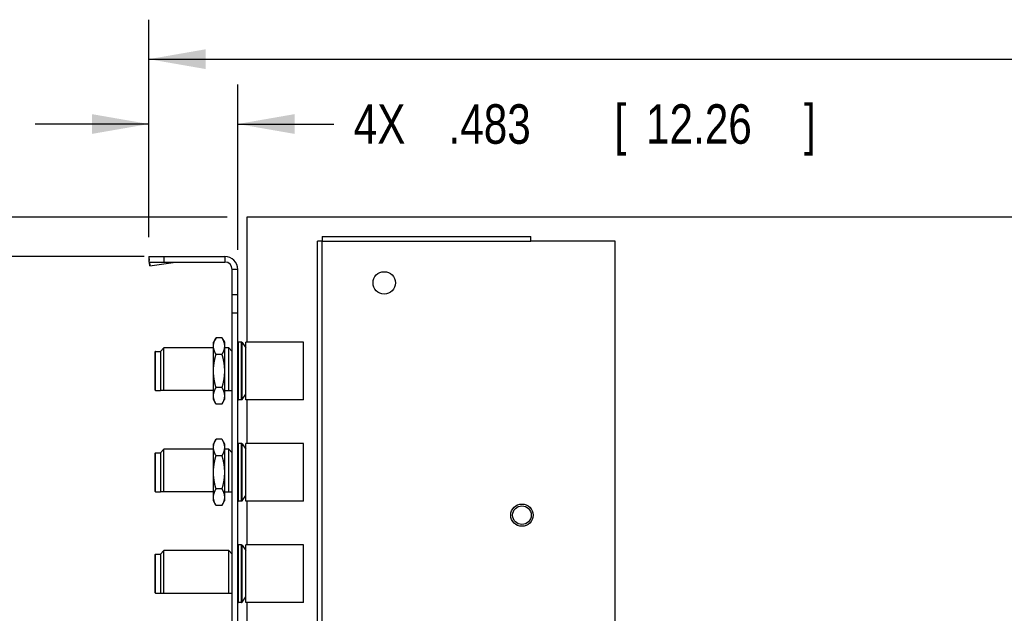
# Model space of a CAD drawing. Header units: inches. Extents: x 0.2 to 16.8, y 0.1 to 10.8.
# Tile 5 of 16: x 5.4 to 8.5, y 5.7 to 7.6. Entities that reach past the tile are written whole.
import ezdxf

# ---------------------------------------------------------------- set-up
doc = ezdxf.new("R2010")
doc.units = ezdxf.units.IN
doc.header["$LTSCALE"] = 0.935
doc.header["$MEASUREMENT"] = 0
doc.layers.get('0').update_dxf_attribs({"linetype": 'CONTINUOUS'})
doc.layers.add('DIMENSIONS', color=7, linetype='CONTINUOUS')
doc.styles.get("Standard").update_dxf_attribs({"font": 'txt', "width": 0.8})
doc.dimstyles.new('DIMSTYLE_1', dxfattribs={"dimtxt": 0.125, "dimasz": 0.18, "dimexe": 0.18, "dimexo": 0.0625, "dimgap": 0.09, "dimtad": 0, "dimtih": 1, "dimtoh": 1, "dimdec": 3, "dimlfac": 1.714286, "dimzin": 4, "dimdsep": 46, "dimtxsty": 'STANDARD', "dimblk": '_FILLED', "dimblk1": '_FILLED', "dimblk2": '_FILLED', "dimcen": 0.09, "dimadec": 0, "dimazin": 0, "dimtp": 0.01, "dimtm": 0.01, "dimtfac": 1, "dimtdec": 3, "dimtofl": 0, "dimtmove": 0, "dimatfit": 3, "dimldrblk": '_FILLED', "dimfxl": 1, "dimtolj": 1, "dimtzin": 4, "dimarcsym": 0})

# ---------------------------------------------------------------- blocks, each defined once
blk = doc.blocks.new('_FILLED')
at = {"color": 0, "linetype": 'BYBLOCK'}
blk.add_solid([(0, 0), (-1, 0.174), (-1, -0.174)], dxfattribs=at)
blk = doc.blocks.new('*D3')
at = {"layer": 'DIMENSIONS', "color": 2, "linetype": 'CONTINUOUS'}
for p, q in [((5.7859, 6.9001), (5.7859, 7.5887)), ((13.8811, 6.9655), (13.8811, 7.5887)), ((5.7859, 7.4637), (8.9069, 7.4637)), ((13.8811, 7.4637), (10.5569, 7.4637))]:
    blk.add_line(p, q, dxfattribs=at)
at = {"layer": 'DIMENSIONS', "color": 2, "linetype": 'CONTINUOUS', "xscale": 0.18, "yscale": 0.18, "zscale": 0.18, "rotation": 180}
blk.add_blockref('_FILLED', (5.7859, 7.4637), dxfattribs=at)
at = {"layer": 'DIMENSIONS', "color": 2, "linetype": 'CONTINUOUS', "xscale": 0.18, "yscale": 0.18, "zscale": 0.18}
blk.add_blockref('_FILLED', (13.8811, 7.4637), dxfattribs=at)
at = {"layer": 'DIMENSIONS', "color": 2, "linetype": 'CONTINUOUS', "width": 0.8}
for s, p in [('13.878', (8.9694, 7.4012)), ('[', (9.6944, 7.4012)), ('352.49', (9.7944, 7.4012)), (']', (10.3944, 7.4012))]:
    blk.add_text(s, height=0.125, dxfattribs=at).set_placement(p)
blk = doc.blocks.new('*D16')
at = {"layer": 'DIMENSIONS', "color": 2, "linetype": 'CONTINUOUS'}
for p, q in [((5.2859, 7.4637), (5.1455, 7.4637)), ((5.2859, 6.9637), (5.2859, 7.4637)), ((6.0341, 6.9637), (5.1609, 6.9637)), ((6.0341, 4.5172), (5.1609, 4.5172)), ((5.2859, 4.5172), (5.2859, 4.1572))]:
    blk.add_line(p, q, dxfattribs=at)
at = {"layer": 'DIMENSIONS', "color": 2, "linetype": 'CONTINUOUS', "xscale": 0.18, "yscale": 0.18, "zscale": 0.18}
for p, rotation in [((5.2859, 6.9637), 270), ((5.2859, 4.5172), 90)]:
    blk.add_blockref('_FILLED', p, dxfattribs=dict(at, rotation=rotation))
at = {"layer": 'DIMENSIONS', "color": 2, "linetype": 'CONTINUOUS', "width": 0.8}
for s, p in [('4.194', (3.658, 7.4012)), ('[', (4.283, 7.4012)), ('106.53', (4.383, 7.4012)), (']', (4.983, 7.4012))]:
    blk.add_text(s, height=0.125, dxfattribs=at).set_placement(p)
blk = doc.blocks.new('*D17')
at = {"layer": 'DIMENSIONS', "color": 2, "linetype": 'CONTINUOUS'}
for p, q in [((4.9715, 7.2149), (4.8461, 7.2149)), ((4.9715, 6.8389), (4.9715, 7.2149)), ((5.7716, 6.8389), (4.8465, 6.8389)), ((5.9774, 4.0666), (4.8465, 4.0666)), ((4.9715, 4.0666), (4.9715, 3.7066))]:
    blk.add_line(p, q, dxfattribs=at)
at = {"layer": 'DIMENSIONS', "color": 2, "linetype": 'CONTINUOUS', "xscale": 0.18, "yscale": 0.18, "zscale": 0.18}
for p, rotation in [((4.9715, 6.8389), 270), ((4.9715, 4.0666), 90)]:
    blk.add_blockref('_FILLED', p, dxfattribs=dict(at, rotation=rotation))
at = {"layer": 'DIMENSIONS', "color": 2, "linetype": 'CONTINUOUS', "width": 0.8}
for s, p in [('4.752', (3.3586, 7.1524)), ('[', (3.9836, 7.1524)), ('120.71', (4.0836, 7.1524)), (']', (4.6836, 7.1524))]:
    blk.add_text(s, height=0.125, dxfattribs=at).set_placement(p)
blk = doc.blocks.new('*D18')
at = {"layer": 'DIMENSIONS', "color": 2, "linetype": 'CONTINUOUS'}
for p, q in [((5.7859, 6.9001), (5.7859, 7.3834)), ((6.0674, 6.8605), (6.0674, 7.3834)), ((5.7859, 7.2584), (5.4259, 7.2584)), ((6.0674, 7.2584), (6.3718, 7.2584))]:
    blk.add_line(p, q, dxfattribs=at)
at = {"layer": 'DIMENSIONS', "color": 2, "linetype": 'CONTINUOUS', "xscale": 0.18, "yscale": 0.18, "zscale": 0.18}
blk.add_blockref('_FILLED', (5.7859, 7.2584), dxfattribs=at)
at = {"layer": 'DIMENSIONS', "color": 2, "linetype": 'CONTINUOUS', "xscale": 0.18, "yscale": 0.18, "zscale": 0.18, "rotation": 180}
blk.add_blockref('_FILLED', (6.0674, 7.2584), dxfattribs=at)
at = {"layer": 'DIMENSIONS', "color": 2, "linetype": 'CONTINUOUS', "width": 0.8}
for s, p in [('.483', (6.7343, 7.1959)), ('[', (7.2593, 7.1959)), ('12.26', (7.3593, 7.1959)), (']', (7.8593, 7.1959)), ('4X ', (6.4343, 7.1959))]:
    blk.add_text(s, height=0.125, dxfattribs=at).set_placement(p)

msp = doc.modelspace()

# ---------------------------------------------------------------- linework, layer by layer
at = {"color": 7, "linetype": 'CONTINUOUS'}
for p, q in [((6.09657, 6.96369), (6.09657, 6.56761)), ((11.87915, 6.96369), (6.09657, 6.96369)), ((6.32018, 5.34485), (6.32018, 6.88777)), ((6.33448, 6.88777), (6.32018, 6.88777)), ((6.33448, 6.90206), (6.33448, 6.88777)), ((6.33448, 6.90206), (6.9943, 6.90206)), ((6.9943, 6.88777), (6.9943, 6.90206)), ((7.26147, 6.88777), (6.9943, 6.88777)), ((7.26147, 5.1261), (7.26147, 6.88777)), ((5.78589, 6.83757), (5.7866, 6.82687)), ((5.78589, 6.83757), (5.7874, 6.82633)), ((5.78886, 6.80997), (5.7866, 6.82687)), ((5.7874, 6.82136), (5.7874, 6.83886)), ((5.7874, 6.83886), (6.02657, 6.83886)), ((5.7874, 6.82136), (6.02657, 6.82136)), ((5.78816, 6.82066), (5.78886, 6.80997)), ((5.78886, 6.80997), (5.8708, 6.82066)), ((6.0499, 4.18236), (6.0499, 6.79802)), ((6.0674, 4.18236), (6.0674, 6.79802)), ((6.0674, 6.71811), (6.0499, 6.71811)), ((6.0674, 6.65977), (6.0499, 6.65977)), ((5.9987, 6.58169), (5.9904, 6.56732)), ((6.0171, 6.58169), (5.9987, 6.58169)), ((6.0171, 6.58169), (6.0254, 6.56732)), ((5.8224, 6.53844), (5.83348, 6.54952)), ((5.83348, 6.41459), (5.83348, 6.54952)), ((5.9904, 6.54952), (5.83348, 6.54952)), ((5.9904, 6.3859), (5.9904, 6.56732)), ((6.0254, 6.56732), (6.0254, 6.3859)), ((6.03882, 6.54952), (6.0254, 6.54952)), ((6.03882, 6.41459), (6.03882, 6.54952)), ((6.03882, 6.54952), (6.0499, 6.53844)), ((6.07905, 6.56761), (6.06973, 6.56761)), ((6.08093, 6.56665), (6.09307, 6.55011)), ((6.09307, 6.38561), (6.09307, 6.56761)), ((6.27507, 6.56761), (6.09307, 6.56761)), ((6.27507, 6.38561), (6.27507, 6.56761)), ((5.8049, 6.53611), (5.8049, 6.41711)), ((5.80723, 6.53844), (5.8224, 6.53844)), ((5.8224, 6.53844), (5.8224, 6.41477)), ((6.0171, 6.52915), (5.9987, 6.52915)), ((6.0171, 6.42407), (5.9987, 6.42407)), ((5.80723, 6.41477), (5.8224, 6.41477)), ((5.8224, 6.41477), (5.82259, 6.41459)), ((5.9904, 6.41459), (5.82259, 6.41459)), ((6.0254, 6.41459), (6.04971, 6.41459)), ((6.04971, 6.41459), (6.0499, 6.41477)), ((6.08093, 6.38656), (6.09307, 6.40311)), ((5.9987, 6.37153), (5.9904, 6.3859)), ((6.0171, 6.37153), (5.9987, 6.37153)), ((6.0171, 6.37153), (6.0254, 6.3859)), ((6.07905, 6.38561), (6.06973, 6.38561)), ((6.27507, 6.38561), (6.09307, 6.38561)), ((6.09657, 6.38561), (6.09657, 6.24677)), ((5.9987, 6.26085), (5.9904, 6.24648)), ((5.9904, 6.06507), (5.9904, 6.24648)), ((6.0171, 6.26085), (5.9987, 6.26085)), ((6.0171, 6.26085), (6.0254, 6.24648)), ((6.0254, 6.24648), (6.0254, 6.06507)), ((6.07905, 6.24677), (6.06973, 6.24677)), ((6.08093, 6.24582), (6.09307, 6.22927)), ((6.09307, 6.06477), (6.09307, 6.24677)), ((6.27507, 6.24677), (6.09307, 6.24677)), ((6.27507, 6.06477), (6.27507, 6.24677)), ((5.8049, 6.21527), (5.8049, 6.09627)), ((5.80723, 6.21761), (5.8224, 6.21761)), ((5.8224, 6.21761), (5.83348, 6.22869)), ((5.8224, 6.21761), (5.8224, 6.09394)), ((5.83348, 6.09375), (5.83348, 6.22869)), ((5.9904, 6.22869), (5.83348, 6.22869)), ((6.0171, 6.20831), (5.9987, 6.20831)), ((6.03882, 6.22869), (6.0254, 6.22869)), ((6.03882, 6.09375), (6.03882, 6.22869)), ((6.03882, 6.22869), (6.0499, 6.21761)), ((5.80723, 6.09394), (5.8224, 6.09394)), ((5.8224, 6.09394), (5.82259, 6.09375)), ((5.9904, 6.09375), (5.82259, 6.09375)), ((6.0171, 6.10324), (5.9987, 6.10324)), ((6.0254, 6.09375), (6.04971, 6.09375)), ((6.04971, 6.09375), (6.0499, 6.09394)), ((6.08093, 6.06573), (6.09307, 6.08227)), ((5.9987, 6.0507), (5.9904, 6.06507)), ((6.0171, 6.0507), (5.9987, 6.0507)), ((6.0171, 6.0507), (6.0254, 6.06507)), ((6.07905, 6.06477), (6.06973, 6.06477)), ((6.27507, 6.06477), (6.09307, 6.06477)), ((6.09657, 6.06477), (6.09657, 5.92594)), ((6.07905, 5.92594), (6.06973, 5.92594)), ((6.08093, 5.92499), (6.09307, 5.90844)), ((6.09307, 5.74394), (6.09307, 5.92594)), ((6.27507, 5.92594), (6.09307, 5.92594)), ((6.27507, 5.74394), (6.27507, 5.92594)), ((5.8049, 5.89444), (5.8049, 5.77544)), ((5.80723, 5.89677), (5.8224, 5.89677)), ((5.8224, 5.89677), (5.83348, 5.90786)), ((5.8224, 5.89677), (5.8224, 5.77311)), ((5.83348, 5.77292), (5.83348, 5.90786)), ((6.03882, 5.90786), (5.83348, 5.90786)), ((6.03882, 5.77292), (6.03882, 5.90786)), ((6.03882, 5.90786), (6.0499, 5.89677)), ((5.80723, 5.77311), (5.8224, 5.77311)), ((5.8224, 5.77311), (5.82259, 5.77292)), ((5.82259, 5.77292), (6.04971, 5.77292)), ((6.04971, 5.77292), (6.0499, 5.77311)), ((6.07905, 5.74394), (6.06973, 5.74394)), ((6.08093, 5.74489), (6.09307, 5.76144)), ((6.27507, 5.74394), (6.09307, 5.74394)), ((6.09657, 5.74394), (6.09657, 5.60511))]:
    msp.add_line(p, q, dxfattribs=at)
at = {"color": 9, "linetype": 'CONTINUOUS'}
for p, q in [((6.33448, 5.34485), (6.33448, 6.88777)), ((6.33448, 6.88777), (6.9943, 6.88777)), ((5.83407, 6.82136), (5.83407, 6.83886)), ((6.02657, 6.83886), (6.02657, 6.82136)), ((5.78816, 6.82066), (5.8708, 6.82066)), ((6.0674, 6.79802), (6.0499, 6.79802)), ((6.06973, 6.38561), (6.06973, 6.56761)), ((6.07905, 6.38561), (6.07905, 6.56761)), ((6.08093, 6.38656), (6.08093, 6.56665)), ((5.80723, 6.41477), (5.80723, 6.53844)), ((6.06973, 6.06477), (6.06973, 6.24677)), ((6.07905, 6.06477), (6.07905, 6.24677)), ((6.08093, 6.06573), (6.08093, 6.24582)), ((5.80723, 6.09394), (5.80723, 6.21761)), ((6.06973, 5.74394), (6.06973, 5.92594)), ((6.07905, 5.74394), (6.07905, 5.92594)), ((6.08093, 5.74489), (6.08093, 5.92499)), ((5.80723, 5.77311), (5.80723, 5.89677))]:
    msp.add_line(p, q, dxfattribs=at)
at = {"color": 7, "linetype": 'CONTINUOUS'}
for centre, radius in [((6.53077, 6.75544), 0.03541), ((6.96652, 6.02012), 0.03529), ((6.96652, 6.02012), 0.02946)]:
    msp.add_circle(centre, radius, dxfattribs=at)
for centre, radius, start, end in [((6.02657, 6.79802), 0.04083, 0, 90), ((6.02657, 6.79802), 0.02333, 0, 90), ((6.06973, 6.56527), 0.00233, 90, 180), ((6.07905, 6.56527), 0.00233, 36.25384, 90), ((5.80723, 6.53611), 0.00233, 90, 180), ((5.80723, 6.41711), 0.00233, 180, 270), ((6.06973, 6.38794), 0.00233, 180, 270), ((6.07905, 6.38794), 0.00233, 270, 323.74616), ((6.06973, 6.24444), 0.00233, 90, 180), ((6.07905, 6.24444), 0.00233, 36.25384, 90), ((5.80723, 6.21527), 0.00233, 90, 180), ((5.80723, 6.09627), 0.00233, 180, 270), ((6.06973, 6.06711), 0.00233, 180, 270), ((6.07905, 6.06711), 0.00233, 270, 323.74616), ((6.06973, 5.92361), 0.00233, 90, 180), ((6.07905, 5.92361), 0.00233, 36.25384, 90), ((5.80723, 5.89444), 0.00233, 90, 180), ((5.80723, 5.77544), 0.00233, 180, 270), ((6.06973, 5.74627), 0.00233, 180, 270), ((6.07905, 5.74627), 0.00233, 270, 323.74616)]:
    msp.add_arc(centre, radius, start, end, dxfattribs=at)
for points, knots in [([(5.7874, 6.83886), (5.78733, 6.83886), (5.7872, 6.83884), (5.787, 6.83878), (5.78681, 6.83868), (5.78662, 6.83853), (5.78643, 6.83835), (5.78624, 6.83812), (5.78606, 6.83786), (5.78595, 6.83767), (5.78589, 6.83757)], [0, 0, 0, 0, 0.0945191, 0.192712, 0.2978056, 0.4124964, 0.5387847, 0.6781223, 0.8316304, 1, 1, 1, 1]), ([(5.7874, 6.82136), (5.78744, 6.82136), (5.78753, 6.82134), (5.78765, 6.82128), (5.78778, 6.82118), (5.7879, 6.82104), (5.78803, 6.82087), (5.78812, 6.82073), (5.78816, 6.82066)], [0, 0, 0, 0, 0.1151705, 0.241978, 0.389271, 0.562701, 0.7656267, 1, 1, 1, 1]), ([(5.8708, 6.82066), (5.87165, 6.82075), (5.87336, 6.82092), (5.87593, 6.82112), (5.8785, 6.82126), (5.88107, 6.82134), (5.88279, 6.82136), (5.88365, 6.82136)], [0, 0, 0, 0, 0.1998787, 0.3998366, 0.5998609, 0.7999188, 1, 1, 1, 1]), ([(5.9987, 6.52915), (5.99846, 6.52956), (5.99799, 6.53038), (5.99732, 6.53161), (5.99668, 6.53282), (5.99608, 6.53402), (5.99551, 6.53522), (5.99497, 6.5364), (5.99446, 6.53757), (5.99398, 6.53874), (5.99353, 6.5399), (5.99311, 6.54106), (5.99273, 6.54222), (5.99237, 6.54337), (5.99205, 6.54452), (5.99175, 6.54567), (5.99149, 6.54682), (5.99126, 6.54796), (5.99106, 6.54911), (5.9909, 6.55026), (5.99077, 6.5514), (5.99067, 6.55255), (5.9906, 6.5537), (5.99057, 6.55484), (5.99057, 6.55599), (5.9906, 6.55714), (5.99067, 6.55828), (5.99077, 6.55943), (5.9909, 6.56058), (5.99106, 6.56172), (5.99126, 6.56287), (5.99149, 6.56402), (5.99175, 6.56516), (5.99205, 6.56631), (5.99237, 6.56746), (5.99273, 6.56861), (5.99311, 6.56977), (5.99353, 6.57093), (5.99398, 6.57209), (5.99446, 6.57326), (5.99497, 6.57443), (5.99551, 6.57562), (5.99608, 6.57681), (5.99668, 6.57801), (5.99732, 6.57923), (5.99799, 6.58045), (5.99846, 6.58127), (5.9987, 6.58169)], [0, 0, 0, 0, 0.0256775, 0.0508107, 0.0754403, 0.0996068, 0.1233497, 0.1467053, 0.169706, 0.192384, 0.2147672, 0.2368847, 0.2587607, 0.2804209, 0.3018876, 0.3231826, 0.3443275, 0.3653407, 0.3862431, 0.4070512, 0.4277842, 0.4484588, 0.4690915, 0.4897002, 0.5102998, 0.5309085, 0.5515412, 0.5722158, 0.5929488, 0.6137569, 0.6346593, 0.6556725, 0.6768174, 0.6981124, 0.7195791, 0.7412393, 0.7631153, 0.7852328, 0.807616, 0.830294, 0.8532947, 0.8766503, 0.9003932, 0.9245597, 0.9491893, 0.9743225, 1, 1, 1, 1]), ([(6.0171, 6.58169), (6.01734, 6.58127), (6.01781, 6.58045), (6.01848, 6.57923), (6.01911, 6.57801), (6.01972, 6.57681), (6.02029, 6.57562), (6.02083, 6.57443), (6.02134, 6.57326), (6.02182, 6.57209), (6.02227, 6.57093), (6.02268, 6.56977), (6.02307, 6.56861), (6.02343, 6.56746), (6.02375, 6.56631), (6.02404, 6.56516), (6.02431, 6.56402), (6.02454, 6.56287), (6.02473, 6.56172), (6.0249, 6.56058), (6.02503, 6.55943), (6.02513, 6.55828), (6.0252, 6.55714), (6.02523, 6.55599), (6.02523, 6.55484), (6.0252, 6.5537), (6.02513, 6.55255), (6.02503, 6.5514), (6.0249, 6.55026), (6.02473, 6.54911), (6.02454, 6.54796), (6.02431, 6.54682), (6.02404, 6.54567), (6.02375, 6.54452), (6.02343, 6.54337), (6.02307, 6.54222), (6.02268, 6.54106), (6.02227, 6.5399), (6.02182, 6.53874), (6.02134, 6.53757), (6.02083, 6.5364), (6.02029, 6.53522), (6.01972, 6.53402), (6.01911, 6.53282), (6.01848, 6.53161), (6.01781, 6.53038), (6.01734, 6.52956), (6.0171, 6.52915)], [0, 0, 0, 0, 0.0256775, 0.0508107, 0.0754403, 0.0996068, 0.1233497, 0.1467053, 0.169706, 0.192384, 0.2147672, 0.2368847, 0.2587607, 0.2804209, 0.3018876, 0.3231826, 0.3443275, 0.3653407, 0.3862431, 0.4070512, 0.4277842, 0.4484588, 0.4690915, 0.4897002, 0.5102998, 0.5309085, 0.5515412, 0.5722158, 0.5929488, 0.6137569, 0.6346593, 0.6556725, 0.6768174, 0.6981124, 0.7195791, 0.7412393, 0.7631153, 0.7852328, 0.807616, 0.830294, 0.8532947, 0.8766503, 0.9003932, 0.9245597, 0.9491893, 0.9743225, 1, 1, 1, 1]), ([(5.9987, 6.42407), (5.99846, 6.4249), (5.99799, 6.42654), (5.99732, 6.429), (5.99668, 6.43143), (5.99608, 6.43383), (5.99551, 6.43621), (5.99497, 6.43858), (5.99446, 6.44093), (5.99398, 6.44327), (5.99353, 6.44559), (5.99311, 6.44791), (5.99273, 6.45022), (5.99237, 6.45252), (5.99205, 6.45482), (5.99175, 6.45712), (5.99149, 6.45941), (5.99126, 6.46171), (5.99106, 6.464), (5.9909, 6.46629), (5.99077, 6.46858), (5.99067, 6.47088), (5.9906, 6.47317), (5.99057, 6.47546), (5.99057, 6.47775), (5.9906, 6.48005), (5.99067, 6.48234), (5.99077, 6.48463), (5.9909, 6.48692), (5.99106, 6.48922), (5.99126, 6.49151), (5.99149, 6.4938), (5.99175, 6.4961), (5.99205, 6.49839), (5.99237, 6.50069), (5.99273, 6.503), (5.99311, 6.50531), (5.99353, 6.50762), (5.99398, 6.50995), (5.99446, 6.51229), (5.99497, 6.51464), (5.99551, 6.517), (5.99608, 6.51939), (5.99668, 6.52179), (5.99732, 6.52422), (5.99799, 6.52667), (5.99846, 6.52832), (5.9987, 6.52915)], [0, 0, 0, 0, 0.0242192, 0.0480733, 0.0715965, 0.0948232, 0.1177869, 0.1405183, 0.1630443, 0.1853916, 0.2075824, 0.2296399, 0.2515822, 0.2734282, 0.2951933, 0.3168915, 0.3385359, 0.360136, 0.3817027, 0.4032422, 0.4247625, 0.4462684, 0.4677644, 0.4892557, 0.5107443, 0.5322356, 0.5537316, 0.5752375, 0.5967578, 0.6182973, 0.639864, 0.6614641, 0.6831085, 0.7048067, 0.7265718, 0.7484178, 0.7703601, 0.7924176, 0.8146084, 0.8369557, 0.8594817, 0.8822131, 0.9051768, 0.9284035, 0.9519267, 0.9757808, 1, 1, 1, 1]), ([(6.0171, 6.52915), (6.01734, 6.52832), (6.01781, 6.52667), (6.01848, 6.52422), (6.01912, 6.52179), (6.01972, 6.51939), (6.02029, 6.517), (6.02083, 6.51464), (6.02134, 6.51229), (6.02182, 6.50995), (6.02227, 6.50762), (6.02268, 6.50531), (6.02307, 6.503), (6.02343, 6.50069), (6.02375, 6.49839), (6.02404, 6.4961), (6.02431, 6.4938), (6.02454, 6.49151), (6.02473, 6.48922), (6.0249, 6.48692), (6.02503, 6.48463), (6.02513, 6.48234), (6.0252, 6.48005), (6.02523, 6.47775), (6.02523, 6.47546), (6.0252, 6.47317), (6.02513, 6.47088), (6.02503, 6.46858), (6.0249, 6.46629), (6.02473, 6.464), (6.02454, 6.46171), (6.02431, 6.45941), (6.02404, 6.45712), (6.02375, 6.45482), (6.02343, 6.45252), (6.02307, 6.45022), (6.02268, 6.44791), (6.02227, 6.44559), (6.02182, 6.44327), (6.02134, 6.44093), (6.02083, 6.43858), (6.02029, 6.43621), (6.01972, 6.43383), (6.01912, 6.43143), (6.01848, 6.429), (6.01781, 6.42654), (6.01734, 6.4249), (6.0171, 6.42407)], [0, 0, 0, 0, 0.0242192, 0.0480733, 0.0715965, 0.0948232, 0.1177869, 0.1405183, 0.1630443, 0.1853916, 0.2075824, 0.2296399, 0.2515822, 0.2734282, 0.2951933, 0.3168915, 0.3385359, 0.360136, 0.3817027, 0.4032422, 0.4247625, 0.4462684, 0.4677644, 0.4892557, 0.5107443, 0.5322356, 0.5537316, 0.5752375, 0.5967578, 0.6182973, 0.639864, 0.6614641, 0.6831085, 0.7048067, 0.7265718, 0.7484178, 0.7703601, 0.7924176, 0.8146084, 0.8369557, 0.8594817, 0.8822131, 0.9051768, 0.9284035, 0.9519267, 0.9757808, 1, 1, 1, 1]), ([(5.9987, 6.37153), (5.99846, 6.37194), (5.99799, 6.37276), (5.99732, 6.37399), (5.99668, 6.37521), (5.99608, 6.37641), (5.99551, 6.3776), (5.99497, 6.37878), (5.99446, 6.37996), (5.99398, 6.38112), (5.99353, 6.38229), (5.99311, 6.38345), (5.99273, 6.3846), (5.99237, 6.38575), (5.99205, 6.3869), (5.99175, 6.38805), (5.99149, 6.3892), (5.99126, 6.39035), (5.99106, 6.39149), (5.9909, 6.39264), (5.99077, 6.39379), (5.99067, 6.39493), (5.9906, 6.39608), (5.99057, 6.39723), (5.99057, 6.39837), (5.9906, 6.39952), (5.99067, 6.40067), (5.99077, 6.40181), (5.9909, 6.40296), (5.99106, 6.40411), (5.99126, 6.40525), (5.99149, 6.4064), (5.99175, 6.40755), (5.99205, 6.4087), (5.99237, 6.40985), (5.99273, 6.411), (5.99311, 6.41215), (5.99353, 6.41331), (5.99398, 6.41447), (5.99446, 6.41564), (5.99497, 6.41682), (5.99551, 6.418), (5.99608, 6.41919), (5.99668, 6.42039), (5.99732, 6.42161), (5.99799, 6.42284), (5.99846, 6.42366), (5.9987, 6.42407)], [0, 0, 0, 0, 0.0256775, 0.0508107, 0.0754403, 0.0996068, 0.1233497, 0.1467053, 0.169706, 0.192384, 0.2147672, 0.2368847, 0.2587607, 0.2804209, 0.3018876, 0.3231826, 0.3443275, 0.3653407, 0.3862431, 0.4070512, 0.4277842, 0.4484588, 0.4690915, 0.4897002, 0.5102998, 0.5309085, 0.5515412, 0.5722158, 0.5929488, 0.6137569, 0.6346593, 0.6556725, 0.6768174, 0.6981124, 0.7195791, 0.7412393, 0.7631153, 0.7852328, 0.807616, 0.830294, 0.8532947, 0.8766503, 0.9003932, 0.9245597, 0.9491893, 0.9743225, 1, 1, 1, 1]), ([(6.0171, 6.42407), (6.01734, 6.42366), (6.01781, 6.42284), (6.01848, 6.42161), (6.01911, 6.42039), (6.01972, 6.41919), (6.02029, 6.418), (6.02083, 6.41682), (6.02134, 6.41564), (6.02182, 6.41447), (6.02227, 6.41331), (6.02268, 6.41215), (6.02307, 6.411), (6.02343, 6.40985), (6.02375, 6.4087), (6.02404, 6.40755), (6.02431, 6.4064), (6.02454, 6.40525), (6.02473, 6.40411), (6.0249, 6.40296), (6.02503, 6.40181), (6.02513, 6.40067), (6.0252, 6.39952), (6.02523, 6.39837), (6.02523, 6.39723), (6.0252, 6.39608), (6.02513, 6.39493), (6.02503, 6.39379), (6.0249, 6.39264), (6.02473, 6.39149), (6.02454, 6.39035), (6.02431, 6.3892), (6.02404, 6.38805), (6.02375, 6.3869), (6.02343, 6.38575), (6.02307, 6.3846), (6.02268, 6.38345), (6.02227, 6.38229), (6.02182, 6.38112), (6.02134, 6.37996), (6.02083, 6.37878), (6.02029, 6.3776), (6.01972, 6.37641), (6.01911, 6.37521), (6.01848, 6.37399), (6.01781, 6.37276), (6.01734, 6.37194), (6.0171, 6.37153)], [0, 0, 0, 0, 0.0256775, 0.0508107, 0.0754403, 0.0996068, 0.1233497, 0.1467053, 0.169706, 0.192384, 0.2147672, 0.2368847, 0.2587607, 0.2804209, 0.3018876, 0.3231826, 0.3443275, 0.3653407, 0.3862431, 0.4070512, 0.4277842, 0.4484588, 0.4690915, 0.4897002, 0.5102998, 0.5309085, 0.5515412, 0.5722158, 0.5929488, 0.6137569, 0.6346593, 0.6556725, 0.6768174, 0.6981124, 0.7195791, 0.7412393, 0.7631153, 0.7852328, 0.807616, 0.830294, 0.8532947, 0.8766503, 0.9003932, 0.9245597, 0.9491893, 0.9743225, 1, 1, 1, 1]), ([(5.9987, 6.20831), (5.99846, 6.20873), (5.99799, 6.20955), (5.99732, 6.21077), (5.99668, 6.21199), (5.99608, 6.21319), (5.99551, 6.21438), (5.99497, 6.21557), (5.99446, 6.21674), (5.99398, 6.21791), (5.99353, 6.21907), (5.99311, 6.22023), (5.99273, 6.22138), (5.99237, 6.22254), (5.99205, 6.22369), (5.99175, 6.22484), (5.99149, 6.22598), (5.99126, 6.22713), (5.99106, 6.22828), (5.9909, 6.22942), (5.99077, 6.23057), (5.99067, 6.23172), (5.9906, 6.23286), (5.99057, 6.23401), (5.99057, 6.23516), (5.9906, 6.2363), (5.99067, 6.23745), (5.99077, 6.2386), (5.9909, 6.23974), (5.99106, 6.24089), (5.99126, 6.24204), (5.99149, 6.24318), (5.99175, 6.24433), (5.99205, 6.24548), (5.99237, 6.24663), (5.99273, 6.24778), (5.99311, 6.24894), (5.99353, 6.25009), (5.99398, 6.25126), (5.99446, 6.25243), (5.99497, 6.2536), (5.99551, 6.25478), (5.99608, 6.25598), (5.99668, 6.25718), (5.99732, 6.25839), (5.99799, 6.25962), (5.99846, 6.26044), (5.9987, 6.26085)], [0, 0, 0, 0, 0.0256775, 0.0508107, 0.0754403, 0.0996068, 0.1233497, 0.1467053, 0.169706, 0.192384, 0.2147672, 0.2368847, 0.2587607, 0.2804209, 0.3018876, 0.3231826, 0.3443275, 0.3653407, 0.3862431, 0.4070512, 0.4277842, 0.4484588, 0.4690915, 0.4897002, 0.5102998, 0.5309085, 0.5515412, 0.5722158, 0.5929488, 0.6137569, 0.6346593, 0.6556725, 0.6768174, 0.6981124, 0.7195791, 0.7412393, 0.7631153, 0.7852328, 0.807616, 0.830294, 0.8532947, 0.8766503, 0.9003932, 0.9245597, 0.9491893, 0.9743225, 1, 1, 1, 1]), ([(6.0171, 6.26085), (6.01734, 6.26044), (6.01781, 6.25962), (6.01848, 6.25839), (6.01911, 6.25718), (6.01972, 6.25598), (6.02029, 6.25478), (6.02083, 6.2536), (6.02134, 6.25243), (6.02182, 6.25126), (6.02227, 6.25009), (6.02268, 6.24894), (6.02307, 6.24778), (6.02343, 6.24663), (6.02375, 6.24548), (6.02404, 6.24433), (6.02431, 6.24318), (6.02454, 6.24204), (6.02473, 6.24089), (6.0249, 6.23974), (6.02503, 6.2386), (6.02513, 6.23745), (6.0252, 6.2363), (6.02523, 6.23516), (6.02523, 6.23401), (6.0252, 6.23286), (6.02513, 6.23172), (6.02503, 6.23057), (6.0249, 6.22942), (6.02473, 6.22828), (6.02454, 6.22713), (6.02431, 6.22598), (6.02404, 6.22484), (6.02375, 6.22369), (6.02343, 6.22254), (6.02307, 6.22138), (6.02268, 6.22023), (6.02227, 6.21907), (6.02182, 6.21791), (6.02134, 6.21674), (6.02083, 6.21557), (6.02029, 6.21438), (6.01972, 6.21319), (6.01911, 6.21199), (6.01848, 6.21077), (6.01781, 6.20955), (6.01734, 6.20873), (6.0171, 6.20831)], [0, 0, 0, 0, 0.0256775, 0.0508107, 0.0754403, 0.0996068, 0.1233497, 0.1467053, 0.169706, 0.192384, 0.2147672, 0.2368847, 0.2587607, 0.2804209, 0.3018876, 0.3231826, 0.3443275, 0.3653407, 0.3862431, 0.4070512, 0.4277842, 0.4484588, 0.4690915, 0.4897002, 0.5102998, 0.5309085, 0.5515412, 0.5722158, 0.5929488, 0.6137569, 0.6346593, 0.6556725, 0.6768174, 0.6981124, 0.7195791, 0.7412393, 0.7631153, 0.7852328, 0.807616, 0.830294, 0.8532947, 0.8766503, 0.9003932, 0.9245597, 0.9491893, 0.9743225, 1, 1, 1, 1]), ([(5.9987, 6.10324), (5.99846, 6.10406), (5.99799, 6.10571), (5.99732, 6.10816), (5.99668, 6.11059), (5.99608, 6.113), (5.99551, 6.11538), (5.99497, 6.11775), (5.99446, 6.1201), (5.99398, 6.12243), (5.99353, 6.12476), (5.99311, 6.12707), (5.99273, 6.12938), (5.99237, 6.13169), (5.99205, 6.13399), (5.99175, 6.13628), (5.99149, 6.13858), (5.99126, 6.14087), (5.99106, 6.14317), (5.9909, 6.14546), (5.99077, 6.14775), (5.99067, 6.15004), (5.9906, 6.15234), (5.99057, 6.15463), (5.99057, 6.15692), (5.9906, 6.15921), (5.99067, 6.16151), (5.99077, 6.1638), (5.9909, 6.16609), (5.99106, 6.16838), (5.99126, 6.17068), (5.99149, 6.17297), (5.99175, 6.17526), (5.99205, 6.17756), (5.99237, 6.17986), (5.99273, 6.18216), (5.99311, 6.18447), (5.99353, 6.18679), (5.99398, 6.18912), (5.99446, 6.19145), (5.99497, 6.1938), (5.99551, 6.19617), (5.99608, 6.19855), (5.99668, 6.20096), (5.99732, 6.20338), (5.99799, 6.20584), (5.99846, 6.20749), (5.9987, 6.20831)], [0, 0, 0, 0, 0.0242192, 0.0480733, 0.0715965, 0.0948232, 0.1177869, 0.1405183, 0.1630443, 0.1853916, 0.2075824, 0.2296399, 0.2515822, 0.2734282, 0.2951933, 0.3168915, 0.3385359, 0.360136, 0.3817027, 0.4032422, 0.4247625, 0.4462684, 0.4677644, 0.4892557, 0.5107443, 0.5322356, 0.5537316, 0.5752375, 0.5967578, 0.6182973, 0.639864, 0.6614641, 0.6831085, 0.7048067, 0.7265718, 0.7484178, 0.7703601, 0.7924176, 0.8146084, 0.8369557, 0.8594817, 0.8822131, 0.9051768, 0.9284035, 0.9519267, 0.9757808, 1, 1, 1, 1]), ([(6.0171, 6.20831), (6.01734, 6.20749), (6.01781, 6.20584), (6.01848, 6.20338), (6.01912, 6.20096), (6.01972, 6.19855), (6.02029, 6.19617), (6.02083, 6.1938), (6.02134, 6.19145), (6.02182, 6.18912), (6.02227, 6.18679), (6.02268, 6.18447), (6.02307, 6.18216), (6.02343, 6.17986), (6.02375, 6.17756), (6.02404, 6.17526), (6.02431, 6.17297), (6.02454, 6.17068), (6.02473, 6.16838), (6.0249, 6.16609), (6.02503, 6.1638), (6.02513, 6.16151), (6.0252, 6.15921), (6.02523, 6.15692), (6.02523, 6.15463), (6.0252, 6.15234), (6.02513, 6.15004), (6.02503, 6.14775), (6.0249, 6.14546), (6.02473, 6.14317), (6.02454, 6.14087), (6.02431, 6.13858), (6.02404, 6.13628), (6.02375, 6.13399), (6.02343, 6.13169), (6.02307, 6.12938), (6.02268, 6.12707), (6.02227, 6.12476), (6.02182, 6.12243), (6.02134, 6.1201), (6.02083, 6.11775), (6.02029, 6.11538), (6.01972, 6.113), (6.01912, 6.11059), (6.01848, 6.10816), (6.01781, 6.10571), (6.01734, 6.10406), (6.0171, 6.10324)], [0, 0, 0, 0, 0.0242192, 0.0480733, 0.0715965, 0.0948232, 0.1177869, 0.1405183, 0.1630443, 0.1853916, 0.2075824, 0.2296399, 0.2515822, 0.2734282, 0.2951933, 0.3168915, 0.3385359, 0.360136, 0.3817027, 0.4032422, 0.4247625, 0.4462684, 0.4677644, 0.4892557, 0.5107443, 0.5322356, 0.5537316, 0.5752375, 0.5967578, 0.6182973, 0.639864, 0.6614641, 0.6831085, 0.7048067, 0.7265718, 0.7484178, 0.7703601, 0.7924176, 0.8146084, 0.8369557, 0.8594817, 0.8822131, 0.9051768, 0.9284035, 0.9519267, 0.9757808, 1, 1, 1, 1]), ([(5.9987, 6.0507), (5.99846, 6.05111), (5.99799, 6.05193), (5.99732, 6.05316), (5.99668, 6.05437), (5.99608, 6.05557), (5.99551, 6.05677), (5.99497, 6.05795), (5.99446, 6.05912), (5.99398, 6.06029), (5.99353, 6.06145), (5.99311, 6.06261), (5.99273, 6.06377), (5.99237, 6.06492), (5.99205, 6.06607), (5.99175, 6.06722), (5.99149, 6.06837), (5.99126, 6.06951), (5.99106, 6.07066), (5.9909, 6.07181), (5.99077, 6.07295), (5.99067, 6.0741), (5.9906, 6.07525), (5.99057, 6.07639), (5.99057, 6.07754), (5.9906, 6.07869), (5.99067, 6.07983), (5.99077, 6.08098), (5.9909, 6.08213), (5.99106, 6.08327), (5.99126, 6.08442), (5.99149, 6.08557), (5.99175, 6.08671), (5.99205, 6.08786), (5.99237, 6.08901), (5.99273, 6.09016), (5.99311, 6.09132), (5.99353, 6.09248), (5.99398, 6.09364), (5.99446, 6.09481), (5.99497, 6.09598), (5.99551, 6.09717), (5.99608, 6.09836), (5.99668, 6.09956), (5.99732, 6.10078), (5.99799, 6.102), (5.99846, 6.10282), (5.9987, 6.10324)], [0, 0, 0, 0, 0.0256775, 0.0508107, 0.0754403, 0.0996068, 0.1233497, 0.1467053, 0.169706, 0.192384, 0.2147672, 0.2368847, 0.2587607, 0.2804209, 0.3018876, 0.3231826, 0.3443275, 0.3653407, 0.3862431, 0.4070512, 0.4277842, 0.4484588, 0.4690915, 0.4897002, 0.5102998, 0.5309085, 0.5515412, 0.5722158, 0.5929488, 0.6137569, 0.6346593, 0.6556725, 0.6768174, 0.6981124, 0.7195791, 0.7412393, 0.7631153, 0.7852328, 0.807616, 0.830294, 0.8532947, 0.8766503, 0.9003932, 0.9245597, 0.9491893, 0.9743225, 1, 1, 1, 1]), ([(6.0171, 6.10324), (6.01734, 6.10282), (6.01781, 6.102), (6.01848, 6.10078), (6.01911, 6.09956), (6.01972, 6.09836), (6.02029, 6.09717), (6.02083, 6.09598), (6.02134, 6.09481), (6.02182, 6.09364), (6.02227, 6.09248), (6.02268, 6.09132), (6.02307, 6.09016), (6.02343, 6.08901), (6.02375, 6.08786), (6.02404, 6.08671), (6.02431, 6.08557), (6.02454, 6.08442), (6.02473, 6.08327), (6.0249, 6.08213), (6.02503, 6.08098), (6.02513, 6.07983), (6.0252, 6.07869), (6.02523, 6.07754), (6.02523, 6.07639), (6.0252, 6.07525), (6.02513, 6.0741), (6.02503, 6.07295), (6.0249, 6.07181), (6.02473, 6.07066), (6.02454, 6.06951), (6.02431, 6.06837), (6.02404, 6.06722), (6.02375, 6.06607), (6.02343, 6.06492), (6.02307, 6.06377), (6.02268, 6.06261), (6.02227, 6.06145), (6.02182, 6.06029), (6.02134, 6.05912), (6.02083, 6.05795), (6.02029, 6.05677), (6.01972, 6.05557), (6.01911, 6.05437), (6.01848, 6.05316), (6.01781, 6.05193), (6.01734, 6.05111), (6.0171, 6.0507)], [0, 0, 0, 0, 0.0256775, 0.0508107, 0.0754403, 0.0996068, 0.1233497, 0.1467053, 0.169706, 0.192384, 0.2147672, 0.2368847, 0.2587607, 0.2804209, 0.3018876, 0.3231826, 0.3443275, 0.3653407, 0.3862431, 0.4070512, 0.4277842, 0.4484588, 0.4690915, 0.4897002, 0.5102998, 0.5309085, 0.5515412, 0.5722158, 0.5929488, 0.6137569, 0.6346593, 0.6556725, 0.6768174, 0.6981124, 0.7195791, 0.7412393, 0.7631153, 0.7852328, 0.807616, 0.830294, 0.8532947, 0.8766503, 0.9003932, 0.9245597, 0.9491893, 0.9743225, 1, 1, 1, 1])]:
    msp.add_open_spline(points, degree=3, knots=knots, dxfattribs=at)

# ---------------------------------------------------------------- dimensions: what is measured, and where the dimension line sits
at = {"layer": 'DIMENSIONS', "color": 2, "linetype": 'CONTINUOUS'}
for base, p1, p2, angle, picture, middle in [((5.78589, 7.46369), (13.88115, 6.96552), (5.78589, 6.90007), 180, '*D3', (9.73191, 7.46369)), ((5.28589, 6.96369), (6.03407, 4.51719), (6.03407, 6.96369), 90, '*D16', (4.37048, 7.46369)), ((4.97153, 4.06661), (5.77157, 6.83886), (5.97735, 4.06661), 270, '*D17', (4.07114, 7.21491))]:
    dim = msp.add_linear_dim(base=base, p1=p1, p2=p2, angle=angle, dimstyle='DIMSTYLE_1', dxfattribs=at)
    dim.commit()
    dim.dimension.update_dxf_attribs({"geometry": picture, "text_midpoint": middle, "dimtype": 160})
dim = msp.add_linear_dim(base=(5.78589, 7.25838), p1=(6.0674, 6.86052), p2=(5.78589, 6.90007), angle=180, text='4X <>', dimstyle='DIMSTYLE_1', dxfattribs=at)
dim.commit()
dim.dimension.update_dxf_attribs({"geometry": '*D18', "text_midpoint": (7.19683, 7.25838), "dimtype": 160})

doc.saveas('drawing.dxf')
